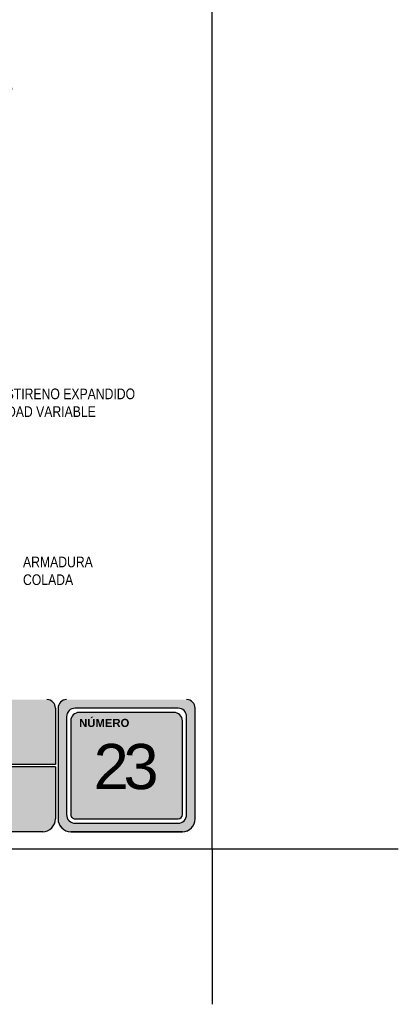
# Model space of a CAD drawing. Header units: millimetres. Extents: x 0 to 30, y 0 to 35.5.
import ezdxf

# ---------------------------------------------------------------- set-up
doc = ezdxf.new("R2010")
doc.units = ezdxf.units.MM
doc.linetypes.add('DASHED2', pattern=[9.524999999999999, 6.35, -3.175])
doc.layers.add('TEXTO', color=7, linetype='DASHED2', lineweight=0)
doc.layers.add('TEXTO CUADRO DATOS', color=251, linetype='Continuous', lineweight=0)
doc.styles.add('Erika', font='techl___.ttf', dxfattribs={"height": 0.25})
doc.styles.get("Standard").update_dxf_attribs({"font": 'arial.ttf'})

msp = doc.modelspace()

# ---------------------------------------------------------------- hatches: boundary and pattern name
at = {"true_color": 0xb3b3b3}
h = msp.add_hatch(color=253, dxfattribs=at)
h.paths.add_polyline_path([(22.16884003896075, 7.152734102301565, 0.4142135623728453), (21.96884003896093, 6.952734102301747), (21.96884003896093, 4.352734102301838, 0.4142135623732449), (22.26884003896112, 4.052734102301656), (24.88823733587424, 4.052734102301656, 0.4142135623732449), (25.18823733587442, 4.352734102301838), (25.18823733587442, 6.952734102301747, 0.4142135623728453), (24.9882373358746, 7.152734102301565)])
h.paths.add_polyline_path([(24.98823733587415, 6.752734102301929), (24.98823733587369, 4.452734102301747, -0.4142135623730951), (24.78823733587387, 4.252734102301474), (22.36884003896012, 4.252734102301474, -0.4142135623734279), (22.1688400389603, 4.452734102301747), (22.16884003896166, 6.752734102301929, -0.4142135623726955), (22.36884003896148, 6.952734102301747), (24.78823733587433, 6.952734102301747, -0.4142135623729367)], flags=16)
h.paths.add_polyline_path([(24.88823733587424, 6.652734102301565), (24.88823733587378, 4.452734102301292, -0.4142135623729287), (24.78823733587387, 4.352734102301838), (22.36884003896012, 4.352734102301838, -0.4142135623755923), (22.26884003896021, 4.452734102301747), (22.26884003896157, 6.652734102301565, -0.4142135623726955), (22.46884003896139, 6.852734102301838), (24.68823733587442, 6.852734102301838, -0.4142135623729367)], flags=0)
h.paths.add_polyline_path([(22.87319052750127, 6.559394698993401), (24.17571440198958, 6.559394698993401), (24.17571440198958, 4.303255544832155), (22.87319052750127, 4.303255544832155)], flags=8)
h.paths.add_polyline_path([(22.41661612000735, 8.338164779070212), (23.66094763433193, 8.338164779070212), (23.66094763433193, 8.046684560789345), (22.41661612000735, 8.046684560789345)], flags=9)
h = msp.add_hatch(color=253, dxfattribs=at)
h.paths.add_polyline_path([(18.55788064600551, 5.632734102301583), (18.55788064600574, 7.15273410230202), (15.26692125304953, 7.152734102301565), (15.26692125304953, 5.632734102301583)])
h.paths.add_polyline_path([(18.55788064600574, 5.572734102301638), (15.26692125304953, 5.572734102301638), (15.26692125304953, 4.052734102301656), (18.55788064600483, 4.052734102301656)])
h.paths.add_polyline_path([(18.61788064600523, 5.572734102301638), (18.61788064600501, 4.052734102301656), (21.60884003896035, 4.052734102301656, 0.4142135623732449), (21.90884003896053, 4.352734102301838), (21.90884003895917, 5.572734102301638)])
h.paths.add_polyline_path([(18.61788064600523, 7.152734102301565), (18.61788064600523, 5.632734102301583), (21.90884003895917, 5.632734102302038), (21.90884003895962, 6.952734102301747, 0.414213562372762), (21.70884003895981, 7.152734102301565)])

# ---------------------------------------------------------------- linework, layer by layer
at = {"color": 253, "true_color": 0xb3b3b3}
for p, q in [((21.90884003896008, 6.952734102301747), (21.90884003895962, 5.632734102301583)), ((21.96884003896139, 6.952734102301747), (21.96884003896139, 4.352734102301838)), ((24.78823733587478, 6.952734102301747), (22.36884003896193, 6.952734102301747)), ((25.18823733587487, 4.352734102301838), (25.18823733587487, 6.952734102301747)), ((22.16884003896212, 6.752734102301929), (22.16884003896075, 4.452734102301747)), ((24.68823733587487, 6.852734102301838), (22.46884003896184, 6.852734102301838)), ((24.98823733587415, 4.452734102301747), (24.9882373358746, 6.752734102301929)), ((22.26884003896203, 6.652734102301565), (22.26884003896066, 4.452734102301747)), ((24.88823733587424, 4.452734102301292), (24.88823733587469, 6.652734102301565)), ((21.90884003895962, 5.632734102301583), (18.61788064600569, 5.632734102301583)), ((21.90884003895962, 5.572734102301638), (18.61788064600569, 5.572734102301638)), ((21.90884003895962, 5.572734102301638), (21.90884003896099, 4.352734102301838)), ((22.36884003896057, 4.352734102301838), (24.78823733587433, 4.352734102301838)), ((22.36884003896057, 4.252734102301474), (24.78823733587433, 4.252734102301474)), ((21.60884003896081, 4.052734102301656), (18.61788064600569, 4.052734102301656)), ((24.88823733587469, 4.052734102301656), (22.26884003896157, 4.052734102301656)), ((22.26884003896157, 4.052734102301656), (24.88823733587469, 4.052734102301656))]:
    msp.add_line(p, q, dxfattribs=at)
at = {"color": 254, "true_color": 0xe3e3e3}
for q in [(25.58823733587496, 2.514710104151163e-06), (29.95815429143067, 3.652734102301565), (25.58823733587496, 2.514710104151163e-06)]:
    msp.add_line((25.58823733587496, 3.652734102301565), q, dxfattribs=at)
msp.add_lwpolyline([(3.998237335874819, 3.652734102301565), (25.58823733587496, 3.652734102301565), (25.58823733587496, 31.59273410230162), (3.998237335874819, 31.59273410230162)], close=True, dxfattribs=at)
at = {"color": 253, "true_color": 0xb3b3b3}
for centre, radius, start, end in [((21.70884003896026, 6.952734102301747), 0.2, 2.605510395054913e-11, 90), ((22.16884003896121, 6.952734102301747), 0.2, 90, 180), ((22.36884003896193, 6.752734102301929), 0.2, 90, 179.9999999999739), ((24.78823733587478, 6.752734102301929), 0.2, 0, 90), ((24.98823733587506, 6.952734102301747), 0.2, 0, 90), ((22.46884003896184, 6.652734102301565), 0.2, 90, 179.9999999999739), ((24.68823733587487, 6.65273410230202), 0.2, 0, 90), ((22.36884003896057, 4.452734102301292), 0.1999999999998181, 179.9999999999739, 270), ((22.36884003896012, 4.452734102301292), 0.0999999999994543, 179.9999999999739, 270.0000000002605), ((24.78823733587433, 4.452734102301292), 0.1999999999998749, 270, 2.605510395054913e-11), ((24.78823733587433, 4.452734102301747), 0.09999999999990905, 270, 359.999999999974), ((21.60884003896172, 4.352734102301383), 0.3, 269.9999999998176, 7.816531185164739e-11), ((22.26884003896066, 4.352734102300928), 0.3, 179.9999999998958, 270.0000000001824), ((22.26884003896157, 4.352734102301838), 0.3000000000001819, 180, 270), ((24.8882373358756, 4.352734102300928), 0.3, 269.9999999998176, 1.042204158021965e-10), ((24.88823733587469, 4.352734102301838), 0.3000000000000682, 270, 0)]:
    msp.add_arc(centre, radius, start, end, dxfattribs=at)

# ---------------------------------------------------------------- texts
at = {"layer": 'TEXTO', "linetype": 'ByBlock', "lineweight": 0, "char_height": 0.25, "attachment_point": 1, "style": 'Erika'}
for s, insert in [('HUELLAS Y PERALTES VARIABLES', (16.08690193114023, 21.67300142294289)), ('MALLA ELECTROSOLDADA', (17.06596471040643, 18.16244750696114)), ('POLIESTIRENO EXPANDIDO\\PDENSIDAD VARIABLE', (19.89554865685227, 14.45668966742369)), ('ARMADURA \\PCOLADA', (21.14671988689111, 10.51093017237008))]:
    msp.add_mtext(s, dxfattribs=dict(at, insert=insert))
at = {"layer": 'TEXTO CUADRO DATOS', "attachment_point": 1}
for s, insert, char_height, width in [('{\\fArial|b1|i0|c0|p34;NÚMERO}', (22.46411612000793, 6.701613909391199), 0.19, 0.003231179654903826), ('\\pi-0.60279;{\\T0.75;23}', (23.40804653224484, 6.112181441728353), 1.060422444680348, 0.00456855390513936)]:
    msp.add_mtext(s, dxfattribs=dict(at, insert=insert, char_height=char_height, width=width))

doc.saveas('drawing.dxf')
